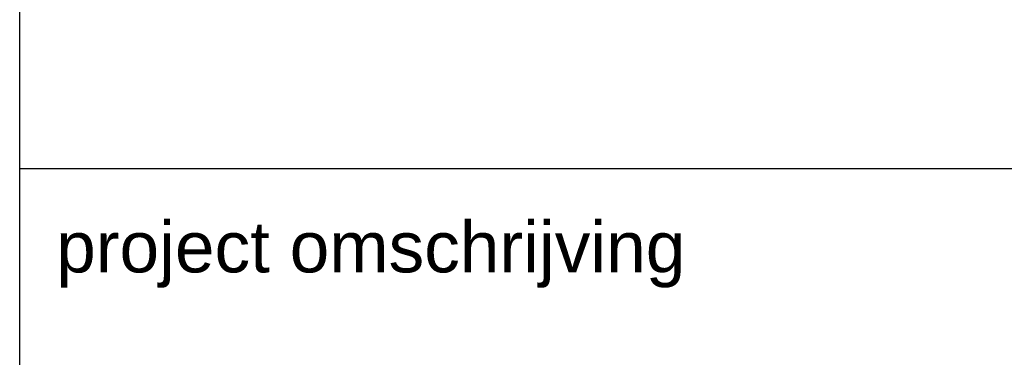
# Paper-space layout 'A0' of a CAD drawing. Header units: metres. Extents: x 0 to 1300, y 0 to 841.
# Tile 4 of 256: x 989 to 1024, y 64 to 76. Entities that reach past the tile are written whole.
import ezdxf
from ezdxf.enums import TextEntityAlignment as Align

# ---------------------------------------------------------------- set-up
doc = ezdxf.new("R2010")
doc.units = ezdxf.units.M
doc.layers.add('X-XX-AL-TEKENBLAD_TITELBLOK-G', color=7, linetype='Continuous', lineweight=25)
doc.styles.add('BUROTEXT', font='arial.ttf')

# ---------------------------------------------------------------- blocks, each defined once
blk = doc.blocks.new('*U14')
at = {"layer": 'X-XX-AL-TEKENBLAD_TITELBLOK-G'}
blk.add_line((0, 60.864), (190, 60.864), dxfattribs=at)
at = {"layer": 'X-XX-AL-TEKENBLAD_TITELBLOK-G', "insert": (1.277, 58.992), "char_height": 1.8, "width": 42.7, "attachment_point": 1, "style": 'BUROTEXT'}
blk.add_mtext('project omschrijving', dxfattribs=at)
at = {"layer": 'X-XX-AL-TEKENBLAD_TITELBLOK-G', "style": 'BUROTEXT'}
for tag, height, p in [('TEKP1', 4, (27.392, 59.113)), ('TEKPL1', 1.8, (150.898, 55.778)), ('TEKP2', 4, (27.392, 52.566)), ('TEKOP1', 4, (27.392, 44.917)), ('TEKMK', 1.8, (150.991, 41.83)), ('TEKON1', 4, (27.392, 37.358)), ('TEKON2', 4, (27.392, 30.423)), ('TEKPA1', 1.8, (150.991, 26.9)), ('TEKFASE', 4, (27.392, 22.773)), ('TEKBEST', 1.8, (27.389, 14.947)), ('TEKF', 1.8, (102.639, 14.958)), ('TEKARCH', 1.8, (27.389, 10.222)), ('TEKSC', 1.8, (102.548, 10.233)), ('TEKPNR', 4, (27.392, 5.497)), ('TEKBN', 4, (102.548, 5.508)), ('TEKWZ', 4, (169.998, 5.508))]:
    blk.add_attdef(tag, text='', height=height, dxfattribs=at).set_placement(p, align=Align.TOP_LEFT)
blk.add_attdef('TEKDT', text='', height=1.8, dxfattribs=at).set_placement((181.285, 13.68), align=Align.TOP_RIGHT)

psp = doc.layouts.new('A0')

# ---------------------------------------------------------------- linework, layer by layer
at = {"layer": 'X-XX-AL-TEKENBLAD_TITELBLOK-G'}
psp.add_lwpolyline([(988.992, 9.99), (988.992, 96.105), (1179.002, 96.105)], dxfattribs=at)

# ---------------------------------------------------------------- block references
psp.add_blockref('*U14', (989.003, 9.99), dxfattribs=at)

doc.saveas('drawing.dxf')
